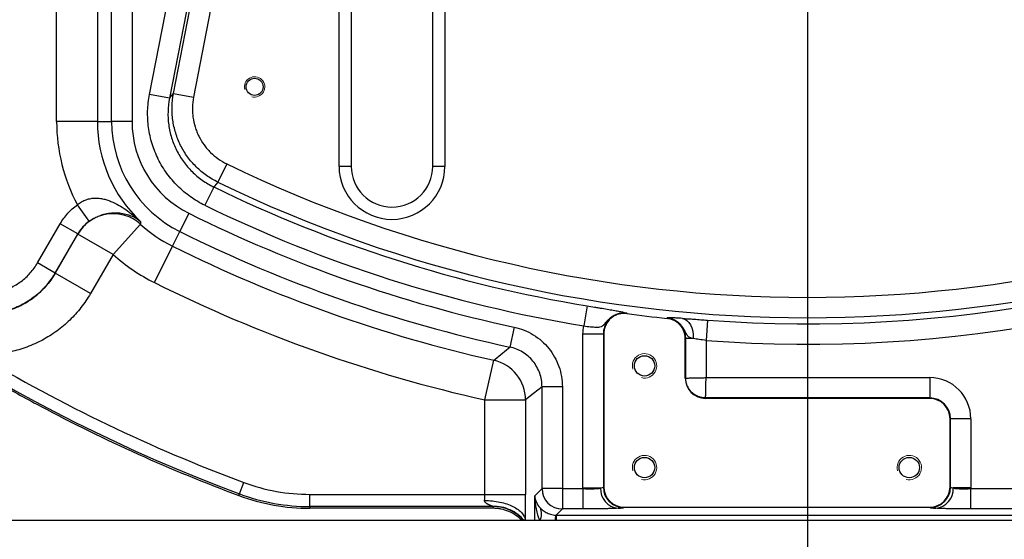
# Model space of a CAD drawing. Header units: millimetres. Extents: x -1 to 10933, y 0 to 7722.
# Tile 110 of 122: x 7496 to 8125, y 4767 to 5099. Entities that reach past the tile are written whole.
import ezdxf

# ---------------------------------------------------------------- set-up
doc = ezdxf.new("R2010")
doc.units = ezdxf.units.MM
doc.header["$LTSCALE"] = 13
doc.header["$PDSIZE"] = -1
doc.dimstyles.new('副本 efort-st-2', dxfattribs={"dimtxt": 100, "dimasz": 50, "dimexe": 1.25, "dimexo": 0.625, "dimtad": 1, "dimdec": 0, "dimlfac": 0.38492, "dimdsep": 46, "dimtxsty": 'Standard', "dimcen": 2.5, "dimclrd": 3, "dimclre": 3, "dimadec": 0, "dimazin": 0, "dimtfac": 1, "dimtmove": 0, "dimatfit": 3, "dimfxl": 1, "dimarcsym": 0})

# ---------------------------------------------------------------- blocks, each defined once
blk = doc.blocks.new('*D176')
at = {"color": 3, "lineweight": -2}
for p, q in [((7998.31, 5769.29), (6278.28, 5769.29)), ((6279.53, 5719.29), (6279.53, 4828.69)), ((7818.23, 4778.69), (6278.28, 4778.69))]:
    blk.add_line(p, q, dxfattribs=at)
at = {"color": 3}
for points in [[(6287.86, 5719.29), (6271.2, 5719.29), (6279.53, 5769.29)], [(6271.2, 4828.69), (6287.86, 4828.69), (6279.53, 4778.69)]]:
    blk.add_solid(points, dxfattribs=at)
at = {"layer": 'Defpoints', "color": 0}
for p in [(7998.94, 5769.29), (6279.53, 4778.69), (7818.86, 4778.69)]:
    blk.add_point(p, dxfattribs=at)
at = {"color": 0, "insert": (6228.91, 5283.44), "char_height": 100, "attachment_point": 5, "rotation": 90}
blk.add_mtext('381', dxfattribs=at)
blk = doc.blocks.new('*D178')
at = {"color": 3, "lineweight": -2}
for p, q in [((7998.94, 5768.67), (7998.94, 4518.44)), ((7426.94, 5105.67), (7426.94, 4518.44)), ((7476.94, 4519.69), (7948.94, 4519.69))]:
    blk.add_line(p, q, dxfattribs=at)
at = {"color": 3}
for points in [[(7476.94, 4528.02), (7476.94, 4511.36), (7426.94, 4519.69)], [(7948.94, 4511.36), (7948.94, 4528.02), (7998.94, 4519.69)]]:
    blk.add_solid(points, dxfattribs=at)
at = {"layer": 'Defpoints', "color": 0}
for p in [(7998.94, 5769.29), (7426.94, 5106.29), (7998.94, 4519.69)]:
    blk.add_point(p, dxfattribs=at)
at = {"color": 0, "insert": (7687.57, 4574.23), "char_height": 100, "attachment_point": 5}
blk.add_mtext('220±0.03', dxfattribs=at)
blk = doc.blocks.new('*D179')
at = {"color": 3, "lineweight": -2}
for p, q in [((7998.94, 5768.67), (7998.94, 4329.11)), ((7364.54, 5186.27), (7364.54, 4329.11)), ((7414.54, 4330.36), (7948.94, 4330.36))]:
    blk.add_line(p, q, dxfattribs=at)
at = {"color": 3}
for points in [[(7414.54, 4338.69), (7414.54, 4322.03), (7364.54, 4330.36)], [(7948.94, 4322.03), (7948.94, 4338.69), (7998.94, 4330.36)]]:
    blk.add_solid(points, dxfattribs=at)
at = {"layer": 'Defpoints', "color": 0}
for p in [(7998.94, 5769.29), (7364.54, 5186.89), (7998.94, 4330.36)]:
    blk.add_point(p, dxfattribs=at)
at = {"color": 0, "insert": (7657.88, 4380.98), "char_height": 100, "attachment_point": 5}
blk.add_mtext('244', dxfattribs=at)
blk = doc.blocks.new('*D180')
at = {"color": 3, "lineweight": -2}
for p, q in [((7998.94, 5768.67), (7998.94, 4332.82)), ((8633.34, 5186.27), (8633.34, 4332.82)), ((8048.94, 4334.07), (8583.34, 4334.07))]:
    blk.add_line(p, q, dxfattribs=at)
at = {"color": 3}
for points in [[(8048.94, 4342.41), (8048.94, 4325.74), (7998.94, 4334.07)], [(8583.34, 4325.74), (8583.34, 4342.41), (8633.34, 4334.07)]]:
    blk.add_solid(points, dxfattribs=at)
at = {"layer": 'Defpoints', "color": 0}
for p in [(7998.94, 5769.29), (8633.34, 5186.89), (8633.34, 4334.07)]:
    blk.add_point(p, dxfattribs=at)
at = {"color": 0, "insert": (8322.39, 4384.7), "char_height": 100, "attachment_point": 5}
blk.add_mtext('244', dxfattribs=at)

msp = doc.modelspace()

# ---------------------------------------------------------------- linework, layer by layer
at = {"color": 7, "linetype": 'Continuous', "lineweight": 25}
for p, q in [((7554.82, 5033.55), (7554.82, 5271.71)), ((7567.81, 5211.94), (7567.81, 5033.55)), ((7578.96, 5050.9), (7605.04, 5185.03)), ((7617.82, 5182.69), (7591.72, 5048.42)), ((7594.32, 5051.52), (7618.28, 5174.79)), ((7631.04, 5172.31), (7607.08, 5049.04)), ((7519.71, 5033.55), (7519.71, 5136.95)), ((7545.69, 5136.95), (7545.69, 5033.55)), ((7699.94, 5004.89), (7699.94, 5134.89)), ((7707.74, 5134.89), (7707.74, 5004.89)), ((7759.74, 5004.89), (7759.74, 5134.89)), ((7767.54, 5134.89), (7767.54, 5004.89)), ((7591.72, 5048.42), (7578.96, 5050.9)), ((7594.32, 5051.52), (7607.08, 5049.04)), ((7545.69, 5033.55), (7519.71, 5033.55)), ((7545.69, 5033.55), (7554.82, 5033.55)), ((7567.81, 5033.55), (7554.82, 5033.55)), ((7628.31, 5006.52), (7622.63, 4994.84)), ((7707.74, 5004.89), (7699.94, 5004.89)), ((7767.54, 5004.89), (7759.74, 5004.89)), ((7619.97, 4991.75), (7614.27, 4980.08)), ((7540.52, 4969.88), (7532.92, 4980.4)), ((7604.13, 4974.95), (7598.35, 4963.31)), ((7507.52, 4943.24), (7521.98, 4968.29)), ((7533.23, 4961.79), (7521.98, 4968.29)), ((7555.75, 4948.72), (7573.27, 4967.91)), ((7533.23, 4961.79), (7518.77, 4936.74)), ((7518.79, 4936.68), (7533.24, 4961.72)), ((7533.24, 4961.72), (7533.23, 4961.79)), ((7555.75, 4948.72), (7533.24, 4961.72)), ((7593.68, 4953.92), (7598.35, 4963.31)), ((7582.11, 4930.65), (7593.68, 4953.92)), ((7555.75, 4948.72), (7541.29, 4923.68)), ((7518.77, 4936.74), (7507.52, 4943.24)), ((7518.77, 4936.74), (7518.79, 4936.68)), ((7541.29, 4923.68), (7518.79, 4936.68)), ((7858.26, 4915.83), (7856.15, 4903.01)), ((7883.7, 4911.14), (7883.67, 4910.86)), ((7811.74, 4902.22), (7809, 4889.52)), ((7909.28, 4907.8), (7909.31, 4908.09)), ((7935.17, 4906.67), (7934.22, 4893.71)), ((7855.66, 4897.96), (7868.65, 4897.96)), ((7855.66, 4799.49), (7855.66, 4897.96)), ((7868.94, 4897.96), (7868.65, 4897.96)), ((7868.65, 4897.96), (7868.65, 4799.92)), ((7868.94, 4897.96), (7868.94, 4800.21)), ((7920.94, 4869.69), (7920.94, 4894.87)), ((7921.22, 4894.87), (7920.94, 4894.87)), ((7921.22, 4869.69), (7921.22, 4894.87)), ((7926.09, 4894.87), (7921.22, 4894.87)), ((7934.22, 4893.71), (7934.22, 4869.97)), ((7793.03, 4855.7), (7798.74, 4881.04)), ((7920.94, 4869.69), (7921.22, 4869.69)), ((7934.22, 4869.97), (8076.94, 4869.97)), ((8076.94, 4869.97), (8076.94, 4856.98)), ((7829.5, 4799.04), (7829.5, 4864.12)), ((7842.49, 4864.12), (7829.5, 4864.12)), ((7842.49, 4864.12), (7842.49, 4799.04)), ((7793.03, 4855.7), (7819.01, 4855.7)), ((7793.03, 4795.38), (7793.03, 4855.7)), ((7819.01, 4855.7), (7819.01, 4795.38)), ((7933.94, 4856.69), (7933.94, 4856.98)), ((8076.94, 4856.98), (7933.94, 4856.98)), ((8076.94, 4856.69), (7933.94, 4856.69)), ((8076.94, 4856.69), (8076.94, 4856.98)), ((8089.94, 4843.69), (8090.22, 4843.69)), ((8089.94, 4800.21), (8089.94, 4843.69)), ((8090.22, 4799.92), (8090.22, 4843.69)), ((8103.22, 4843.69), (8090.22, 4843.69)), ((8103.22, 4843.69), (8103.22, 4799.49)), ((7636.42, 4795.69), (7639.14, 4803)), ((7636.03, 4794.66), (7636.42, 4795.69)), ((7681.4, 4787.59), (7681.4, 4795.38)), ((7681.4, 4795.38), (7793.03, 4795.38)), ((7793.03, 4795.38), (7819.01, 4795.38)), ((7824.87, 4794.41), (7829.5, 4799.04)), ((7842.49, 4799.04), (7829.5, 4799.04)), ((7842.49, 4799.04), (7855.66, 4799.04)), ((7842.49, 4799.04), (7842.49, 4786.05)), ((7855.66, 4799.49), (7866.85, 4799.49)), ((7855.66, 4799.04), (7855.66, 4786.05)), ((7868.65, 4799.92), (7868.94, 4800.21)), ((8089.94, 4800.21), (8090.22, 4799.92)), ((8103.22, 4799.49), (8092.02, 4799.49)), ((8103.21, 4786.05), (8103.21, 4799.04)), ((8103.21, 4799.04), (8155.38, 4799.04)), ((7824.87, 4778.69), (7824.87, 4794.41)), ((7798.29, 4787.59), (7681.4, 4787.59)), ((7681.4, 4787.59), (7681.4, 4786.49)), ((7798.21, 4786.49), (7681.4, 4786.49)), ((7842.49, 4786.05), (7838.59, 4782.15)), ((7855.66, 4786.05), (7842.49, 4786.05)), ((7881.93, 4787.22), (7881.64, 4786.93)), ((7881.93, 4787.22), (8076.94, 4787.22)), ((8077.23, 4786.93), (8076.94, 4787.22)), ((8155.38, 4786.05), (8103.21, 4786.05)), ((7817.88, 4778.69), (7816.77, 4778.69)), ((7818.86, 4778.69), (7818.06, 4778.69)), ((7824.87, 4778.69), (7818.86, 4778.69)), ((7828.01, 4778.69), (7824.87, 4778.69)), ((7837.86, 4778.69), (7828.01, 4778.69)), ((7838.59, 4778.69), (7837.86, 4778.69)), ((7838.59, 4782.15), (8159.28, 4782.15)), ((7838.59, 4782.15), (7838.59, 4778.69)), ((8159.28, 4778.69), (7838.59, 4778.69))]:
    msp.add_line(p, q, dxfattribs=at)
at = {"color": 7, "linetype": 'Continuous', "lineweight": 25, "flags": 128}
for points in [[(7591.72, 5048.42), (7592.99, 5049.94), (7594.32, 5051.52)], [(7622.63, 4994.84), (7620.47, 4992.34), (7619.97, 4991.75)], [(7919.16, 4907.8), (7920.63, 4907.38), (7922, 4906.52), (7923.24, 4905.26), (7924.29, 4903.65), (7925.13, 4901.73), (7925.72, 4899.58), (7926.04, 4897.26), (7926.09, 4894.87)], [(7798.74, 4881.04), (7799.66, 4881.8), (7806.75, 4887.66), (7809, 4889.52)], [(7829.5, 4864.12), (7824.06, 4859.74), (7819.01, 4855.7)]]:
    msp.add_lwpolyline(points, dxfattribs=at)
at = {"color": 7, "linetype": 'Continuous', "lineweight": 25}
for centre, radius in [((7646.06, 5055.72), 5.46), ((7894.94, 4877.49), 6.5), ((7894.94, 4812.49), 6.5), ((8063.94, 4812.49), 6.5)]:
    msp.add_circle(centre, radius, dxfattribs=at)
for centre, radius, start, end in [((7998.94, 5769.29), 1038.9, 199.47122, 249.57714), ((7633.26, 5033.55), 113.55, 180, 207.91045), ((7633.26, 5033.55), 87.57, 180, 226.7247), ((7633.26, 5033.55), 78.44, 180, 243.5716), ((7633.26, 5033.55), 65.45, 180, 243.5716), ((7998.94, 5769.29), 848.05, 244.08502, 295.91498), ((7733.74, 5004.89), 33.8, 180, 0), ((7733.74, 5004.89), 26, 180, 0), ((7998.94, 5769.29), 864.97, 244.01541, 260.63993), ((7998.94, 5769.29), 861.04, 244.08502, 295.91498), ((7998.94, 5769.29), 864.97, 265.77258, 295.98459), ((7998.94, 5769.29), 877.97, 244.01541, 260.63993), ((7998.94, 5769.29), 877.97, 265.77258, 295.98459), ((7555.76, 4948.66), 26.02, 47.68808, 149.89307), ((7998.94, 5769.29), 887.05, 243.5716, 257.81704), ((7633.26, 5033.55), 88.93, 227.58114, 243.5716), ((7998.94, 5769.29), 900.04, 243.5716, 257.81704), ((7998.94, 5769.29), 910.53, 243.5716, 257.29858), ((7633.26, 5033.55), 114.91, 227.58114, 243.5716), ((7998.94, 5769.29), 936.51, 243.5716, 257.29858), ((7998.94, 5769.29), 866.14, 262.35204, 264.05859), ((7998.94, 5769.29), 1031.11, 239.06541, 249.57714), ((7792.99, 4855.67), 26.02, 0.06227, 77.23631), ((7933.94, 4869.69), 13, 180, 270), ((8076.94, 4843.69), 26.28, 0, 90), ((7998.94, 5769.29), 1040, 240.66789, 241.57069), ((7998.94, 5769.29), 1040, 241.57069, 241.91409), ((7998.94, 5769.29), 1040, 241.91409, 249.57714), ((8076.94, 4843.69), 13.29, 0, 90), ((8076.94, 4843.69), 13, 0, 90), ((7681.4, 4916.49), 121.11, 249.57714, 270), ((7681.4, 4916.49), 128.9, 249.57714, 270), ((7842.51, 4799.06), 13.01, 180.08169, 269.91831), ((7881.94, 4799.49), 26.28, 180, 180.97251), ((7879.29, 4798.89), 12.46, 177.24298, 264.24368), ((7881.66, 4799.94), 13.01, 180.08169, 269.91831), ((8077.21, 4799.94), 13.01, 270.08169, 359.91831), ((8079.58, 4798.89), 12.46, 275.75632, 2.75702), ((8076.94, 4799.49), 26.28, 359.02749, 0), ((7681.4, 4916.49), 130, 249.57714, 270), ((7798.29, 4761.58), 26.01, 41.13747, 89.99361), ((7821.15, 4782.99), 8.1, 327.90203, 28.23738), ((7856.92, 4778.44), 19.06, 168.7389, 179.23365)]:
    msp.add_arc(centre, radius, start, end, dxfattribs=at)
at = {"color": 7, "linetype": 'Continuous', "lineweight": 18}
for centre, radius in [((7646.06, 5055.72), 6.5), ((7894.94, 4877.49), 7.8), ((7894.94, 4812.49), 7.8), ((8063.94, 4812.49), 7.8)]:
    msp.add_arc(centre, radius, 255, 195, dxfattribs=at)
at = {"color": 7, "linetype": 'Continuous', "lineweight": 25}
for centre, major_axis, ratio, start_param, end_param in [((7791.84, 4795.38), (0, 7.8), 0.151323, 4.195804, 4.712389), ((7817.83, 4795.38), (0, 33.8), 0.034921, 4.195804, 4.712389), ((7855.66, 4799.95), (13, 0), 0.069842, 5.749479, 6.248279), ((7881.94, 4800.22), (-9.2, -9.2), 0.998783, 5.498396, 7.067974), ((8076.93, 4800.22), (9.2, -9.2), 0.998783, 5.498396, 7.067974), ((8103.22, 4799.95), (13, 0), 0.069842, 3.176499, 3.675299), ((7837.86, 4794.41), (12.25, -4.88), 0.905231, 3.556518, 4.233216), ((7837.86, 4794.41), (-0.62, 25.11), 0.517208, 1.558036, 2.234734), ((7855.66, 4786.96), (26, 0), 0.034921, 5.749479, 6.248279), ((8103.22, 4786.96), (26, 0), 0.034921, 3.176499, 3.675299)]:
    msp.add_ellipse(centre, major_axis=major_axis, ratio=ratio, start_param=start_param, end_param=end_param, dxfattribs=at)
for points, knots in [([(7614.27, 4980.08), (7611.06, 4981.64), (7608.01, 4983.46), (7603.68, 4986.53), (7602.28, 4987.61), (7599.56, 4989.9), (7598.24, 4991.11), (7594.44, 4994.87), (7592.15, 4997.56), (7589.05, 5001.85), (7588.08, 5003.32), (7586.24, 5006.36), (7585.38, 5007.93), (7582.99, 5012.71), (7581.68, 5016), (7580.13, 5021.05), (7579.68, 5022.76), (7578.91, 5026.22), (7578.6, 5027.98), (7577.88, 5033.29), (7577.7, 5036.82), (7577.9, 5043.87), (7578.28, 5047.39), (7578.96, 5050.9)], [0, 0, 0, 0, 0.125, 0.125, 0.1875, 0.1875, 0.25, 0.25, 0.375, 0.375, 0.4375, 0.4375, 0.5, 0.5, 0.625, 0.625, 0.6875, 0.6875, 0.75, 0.75, 0.875, 0.875, 1, 1, 1, 1]), ([(7591.72, 5048.42), (7591.18, 5045.61), (7590.87, 5042.8), (7590.71, 5037.16), (7590.85, 5034.33), (7591.43, 5030.08), (7591.68, 5028.68), (7592.29, 5025.91), (7592.65, 5024.54), (7593.89, 5020.5), (7594.94, 5017.87), (7596.85, 5014.04), (7597.54, 5012.78), (7599.01, 5010.35), (7599.79, 5009.18), (7602.27, 5005.74), (7604.1, 5003.59), (7607.13, 5000.58), (7608.19, 4999.62), (7610.37, 4997.78), (7611.49, 4996.92), (7614.95, 4994.46), (7617.39, 4993.01), (7619.97, 4991.75)], [0, 0, 0, 0, 0.125, 0.125, 0.25, 0.25, 0.3125, 0.3125, 0.375, 0.375, 0.5, 0.5, 0.5625, 0.5625, 0.625, 0.625, 0.75, 0.75, 0.8125, 0.8125, 0.875, 0.875, 1, 1, 1, 1]), ([(7622.63, 4994.84), (7620.05, 4996.09), (7617.62, 4997.53), (7613.01, 5000.8), (7610.84, 5002.62), (7607.79, 5005.63), (7606.81, 5006.68), (7604.96, 5008.83), (7604.09, 5009.94), (7601.6, 5013.37), (7600.13, 5015.79), (7598.22, 5019.62), (7597.63, 5020.93), (7596.57, 5023.57), (7596.1, 5024.9), (7594.85, 5028.95), (7594.24, 5031.71), (7593.66, 5035.95), (7593.52, 5037.38), (7593.37, 5040.22), (7593.35, 5041.64), (7593.47, 5045.88), (7593.78, 5048.71), (7594.32, 5051.52)], [0, 0, 0, 0, 0.125, 0.125, 0.25, 0.25, 0.3125, 0.3125, 0.375, 0.375, 0.5, 0.5, 0.5625, 0.5625, 0.625, 0.625, 0.75, 0.75, 0.8125, 0.8125, 0.875, 0.875, 1, 1, 1, 1]), ([(7607.08, 5049.04), (7606.67, 5046.93), (7606.44, 5044.81), (7606.35, 5041.63), (7606.36, 5040.56), (7606.48, 5038.43), (7606.58, 5037.36), (7607.01, 5034.18), (7607.47, 5032.11), (7608.41, 5029.07), (7608.77, 5028.07), (7609.56, 5026.09), (7610, 5025.11), (7611.44, 5022.24), (7612.54, 5020.42), (7614.4, 5017.85), (7615.06, 5017.02), (7616.44, 5015.4), (7617.17, 5014.62), (7619.46, 5012.36), (7621.09, 5010.99), (7624.55, 5008.54), (7626.38, 5007.46), (7628.31, 5006.52)], [0, 0, 0, 0, 0.125, 0.125, 0.1875, 0.1875, 0.25, 0.25, 0.375, 0.375, 0.4375, 0.4375, 0.5, 0.5, 0.625, 0.625, 0.6875, 0.6875, 0.75, 0.75, 0.875, 0.875, 1, 1, 1, 1]), ([(7532.92, 4980.4), (7533.78, 4981.12), (7534.68, 4981.75), (7536.58, 4982.83), (7537.59, 4983.28), (7539.63, 4983.99), (7540.66, 4984.25), (7542.68, 4984.57), (7543.69, 4984.65), (7545.19, 4984.65), (7545.68, 4984.63), (7546.67, 4984.56), (7547.15, 4984.51), (7548.58, 4984.31), (7549.51, 4984.12), (7551.32, 4983.66), (7552.2, 4983.38), (7553.94, 4982.75), (7554.8, 4982.4), (7557.3, 4981.27), (7558.89, 4980.41), (7561.97, 4978.56), (7563.45, 4977.56), (7566.36, 4975.48), (7567.78, 4974.39), (7570.55, 4972.15), (7571.9, 4970.99), (7573.23, 4969.8)], [0, 0, 0, 0, 0.0625, 0.0625, 0.125, 0.125, 0.1875, 0.1875, 0.25, 0.25, 0.28125, 0.28125, 0.3125, 0.3125, 0.375, 0.375, 0.4375, 0.4375, 0.5, 0.5, 0.625, 0.625, 0.75, 0.75, 0.875, 0.875, 1, 1, 1, 1]), ([(7521.98, 4968.29), (7522.67, 4969.48), (7523.43, 4970.64), (7525.05, 4972.87), (7525.91, 4973.93), (7528.65, 4976.96), (7530.68, 4978.79), (7532.92, 4980.4)], [0, 0, 0, 0, 0.25, 0.25, 0.5, 0.5, 1, 1, 1, 1]), ([(7540.52, 4969.88), (7541.44, 4970.54), (7542.38, 4971.14), (7544.3, 4972.21), (7545.28, 4972.68), (7547.22, 4973.49), (7548.17, 4973.82), (7550.02, 4974.37), (7550.92, 4974.59), (7552.68, 4974.93), (7553.54, 4975.06), (7555.17, 4975.22), (7555.95, 4975.27), (7557.47, 4975.3), (7558.2, 4975.28), (7559.61, 4975.19), (7560.3, 4975.13), (7562.28, 4974.85), (7563.49, 4974.59), (7565.78, 4973.93), (7566.85, 4973.54), (7569.87, 4972.21), (7571.65, 4971.1), (7573.23, 4969.8)], [0, 0, 0, 0, 0.0625, 0.0625, 0.125, 0.125, 0.1875, 0.1875, 0.25, 0.25, 0.3125, 0.3125, 0.375, 0.375, 0.4375, 0.4375, 0.5, 0.5, 0.625, 0.625, 0.75, 0.75, 1, 1, 1, 1]), ([(7540.52, 4969.88), (7539.03, 4968.8), (7537.68, 4967.58), (7535.85, 4965.56), (7535.27, 4964.85), (7534.19, 4963.36), (7533.69, 4962.59), (7533.23, 4961.79)], [0, 0, 0, 0, 0.5, 0.5, 0.75, 0.75, 1, 1, 1, 1]), ([(7573.23, 4969.8), (7573.24, 4969.39), (7573.25, 4968.99), (7573.26, 4968.58), (7573.26, 4968.36), (7573.27, 4968.13), (7573.27, 4967.91)], [-0.00966243, -0.00966243, -0.00966243, -0.00966243, 0, 0, 0, 0.00535529, 0.00535529, 0.00535529, 0.00535529]), ([(7452.5, 4930.07), (7454.73, 4928.61), (7457.07, 4927.41), (7460.73, 4925.97), (7461.98, 4925.55), (7464.53, 4924.84), (7465.83, 4924.54), (7469.73, 4923.87), (7472.35, 4923.68), (7476.3, 4923.81), (7477.64, 4923.92), (7480.26, 4924.27), (7481.55, 4924.51), (7485.38, 4925.43), (7487.87, 4926.29), (7492.69, 4928.55), (7494.95, 4929.9), (7498.1, 4932.25), (7499.12, 4933.09), (7501.07, 4934.88), (7502.01, 4935.83), (7504.64, 4938.8), (7506.19, 4940.93), (7507.52, 4943.24)], [0, 0, 0, 0, 0.125, 0.125, 0.1875, 0.1875, 0.25, 0.25, 0.375, 0.375, 0.4375, 0.4375, 0.5, 0.5, 0.625, 0.625, 0.75, 0.75, 0.8125, 0.8125, 0.875, 0.875, 1, 1, 1, 1]), ([(7518.77, 4936.74), (7517, 4933.67), (7514.93, 4930.82), (7511.42, 4926.87), (7510.17, 4925.61), (7507.57, 4923.22), (7506.21, 4922.1), (7502, 4918.96), (7499, 4917.16), (7492.57, 4914.16), (7489.25, 4913), (7484.15, 4911.78), (7482.42, 4911.46), (7478.92, 4910.99), (7477.15, 4910.84), (7471.88, 4910.68), (7468.39, 4910.92), (7464.06, 4911.67), (7463.19, 4911.84), (7461.47, 4912.23), (7460.6, 4912.45), (7458.05, 4913.16), (7456.39, 4913.72), (7451.5, 4915.64), (7448.38, 4917.24), (7445.41, 4919.18)], [0, 0, 0, 0, 0.125, 0.125, 0.1875, 0.1875, 0.25, 0.25, 0.375, 0.375, 0.5, 0.5, 0.5625, 0.5625, 0.625, 0.625, 0.75, 0.75, 0.78125, 0.78125, 0.8125, 0.8125, 0.875, 0.875, 1, 1, 1, 1]), ([(7470.52, 4910.77), (7471.72, 4910.7), (7472.92, 4910.66), (7475.34, 4910.68), (7476.55, 4910.73), (7480.16, 4911), (7482.53, 4911.35), (7487.21, 4912.37), (7489.51, 4913.04), (7492.92, 4914.3), (7494.04, 4914.76), (7496.24, 4915.75), (7497.31, 4916.28), (7500.48, 4917.98), (7502.5, 4919.26), (7505.41, 4921.39), (7506.36, 4922.13), (7508.21, 4923.69), (7509.11, 4924.51), (7513.42, 4928.7), (7516.36, 4932.47), (7518.79, 4936.68)], [0, 0, 0, 0, 0.0625, 0.0625, 0.125, 0.125, 0.25, 0.25, 0.375, 0.375, 0.4375, 0.4375, 0.5, 0.5, 0.625, 0.625, 0.6875, 0.6875, 0.75, 0.75, 1, 1, 1, 1]), ([(7541.29, 4923.68), (7539.47, 4920.53), (7537.45, 4917.54), (7533.04, 4911.88), (7530.64, 4909.21), (7526.76, 4905.44), (7525.41, 4904.22), (7522.63, 4901.88), (7521.21, 4900.76), (7516.85, 4897.58), (7513.81, 4895.67), (7509.06, 4893.12), (7507.45, 4892.32), (7504.15, 4890.84), (7502.47, 4890.15), (7497.36, 4888.26), (7493.91, 4887.26), (7486.9, 4885.73), (7483.34, 4885.2), (7477.93, 4884.79), (7476.11, 4884.71), (7472.48, 4884.69), (7470.68, 4884.74), (7468.89, 4884.85)], [0, 0, 0, 0, 0.125, 0.125, 0.25, 0.25, 0.3125, 0.3125, 0.375, 0.375, 0.5, 0.5, 0.5625, 0.5625, 0.625, 0.625, 0.75, 0.75, 0.875, 0.875, 0.9375, 0.9375, 1, 1, 1, 1]), ([(7858.26, 4915.83), (7859.91, 4915.56), (7861.52, 4915.29), (7863.91, 4914.9), (7864.7, 4914.77), (7866.27, 4914.5), (7867.04, 4914.37), (7869.31, 4913.99), (7870.74, 4913.75), (7873.45, 4913.28), (7874.74, 4913.06), (7877.05, 4912.65), (7878.09, 4912.45), (7879.48, 4912.19), (7879.91, 4912.1), (7880.7, 4911.94), (7881.06, 4911.87), (7882.04, 4911.65), (7882.55, 4911.53), (7883.12, 4911.37), (7883.28, 4911.32), (7883.46, 4911.25), (7883.52, 4911.23), (7883.59, 4911.19), (7883.62, 4911.18), (7883.66, 4911.16), (7883.68, 4911.15), (7883.7, 4911.14)], [0, 0, 0, 0, 0.125, 0.125, 0.1875, 0.1875, 0.25, 0.25, 0.375, 0.375, 0.5, 0.5, 0.625, 0.625, 0.6875, 0.6875, 0.75, 0.75, 0.875, 0.875, 0.9375, 0.9375, 0.96875, 0.96875, 0.984375, 0.984375, 1, 1, 1, 1]), ([(7856.15, 4903.01), (7857.59, 4902.82), (7858.99, 4902.64), (7861.72, 4902.35), (7862.98, 4902.25), (7864.71, 4902.22), (7865.25, 4902.23), (7866.25, 4902.33), (7866.72, 4902.42), (7867.38, 4902.65), (7867.59, 4902.74), (7868, 4902.97), (7868.19, 4903.1), (7868.58, 4903.39), (7868.76, 4903.56), (7869.05, 4903.86), (7869.15, 4903.96), (7869.34, 4904.16), (7869.44, 4904.27), (7869.92, 4904.83), (7870.32, 4905.34), (7870.8, 4905.89), (7870.86, 4905.95), (7870.94, 4906.04), (7870.97, 4906.07), (7871.02, 4906.13), (7871.05, 4906.16), (7871.19, 4906.32), (7871.31, 4906.44), (7871.54, 4906.68), (7871.66, 4906.8), (7871.84, 4906.98), (7871.9, 4907.04), (7872.02, 4907.16), (7872.09, 4907.22), (7872.39, 4907.51), (7872.65, 4907.74), (7873.18, 4908.18), (7873.45, 4908.39), (7873.87, 4908.69), (7874.01, 4908.79), (7874.3, 4908.99), (7874.45, 4909.08), (7874.74, 4909.26), (7874.89, 4909.35), (7875.12, 4909.48), (7875.2, 4909.52), (7875.35, 4909.61), (7875.43, 4909.65), (7876.13, 4910.01), (7876.78, 4910.3), (7877.61, 4910.59), (7877.78, 4910.64), (7878.11, 4910.74), (7878.28, 4910.79), (7878.63, 4910.88), (7878.8, 4910.92), (7879.06, 4910.97), (7879.14, 4910.99), (7879.32, 4911.03), (7879.41, 4911.04), (7879.84, 4911.12), (7880.19, 4911.17), (7880.89, 4911.24), (7881.24, 4911.26), (7881.94, 4911.27), (7882.29, 4911.27), (7883, 4911.23), (7883.35, 4911.19), (7883.7, 4911.14)], [0, 0, 0, 0, 0.125, 0.125, 0.25, 0.25, 0.3125, 0.3125, 0.375, 0.375, 0.40625, 0.40625, 0.4375, 0.4375, 0.46875, 0.46875, 0.484375, 0.484375, 0.5, 0.5, 0.5625, 0.5625, 0.570313, 0.570313, 0.574219, 0.574219, 0.578125, 0.578125, 0.59375, 0.59375, 0.609375, 0.609375, 0.617188, 0.617188, 0.625, 0.625, 0.65625, 0.65625, 0.6875, 0.6875, 0.703125, 0.703125, 0.71875, 0.71875, 0.734375, 0.734375, 0.742188, 0.742188, 0.75, 0.75, 0.8125, 0.8125, 0.828125, 0.828125, 0.84375, 0.84375, 0.859375, 0.859375, 0.867187, 0.867187, 0.875, 0.875, 0.90625, 0.90625, 0.9375, 0.9375, 0.96875, 0.96875, 1, 1, 1, 1]), ([(7883.7, 4911.14), (7882.76, 4911.27), (7881.81, 4911.29), (7880.41, 4911.18), (7879.94, 4911.12), (7879.01, 4910.94), (7878.55, 4910.83), (7877.19, 4910.42), (7876.33, 4910.05), (7875.09, 4909.37), (7874.68, 4909.11), (7873.91, 4908.57), (7873.17, 4907.99), (7872.49, 4907.33), (7871.85, 4906.64), (7871.55, 4906.27), (7870.7, 4905.13), (7870.23, 4904.32), (7869.45, 4902.6), (7869.15, 4901.69), (7868.75, 4899.85), (7868.65, 4898.92), (7868.65, 4897.96)], [0, 0, 0, 0, 0.125, 0.125, 0.1875, 0.1875, 0.25, 0.25, 0.375, 0.375, 0.4375, 0.4375, 0.5, 0.5625, 0.5625, 0.625, 0.625, 0.75, 0.75, 0.875, 0.875, 1, 1, 1, 1]), ([(7883.67, 4910.86), (7882.74, 4910.98), (7881.82, 4911), (7880.44, 4910.89), (7879.99, 4910.83), (7879.07, 4910.66), (7878.62, 4910.55), (7877.3, 4910.15), (7876.45, 4909.79), (7875.23, 4909.12), (7874.84, 4908.87), (7874.08, 4908.34), (7873.72, 4908.06), (7873.03, 4907.45), (7872.7, 4907.13), (7872.07, 4906.45), (7871.77, 4906.09), (7870.95, 4904.97), (7870.48, 4904.18), (7869.91, 4902.92), (7869.74, 4902.48), (7869.45, 4901.6), (7869.33, 4901.16), (7869.04, 4899.81), (7868.94, 4898.9), (7868.94, 4897.96)], [0, 0, 0, 0, 0.001060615, 0.001060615, 0.001590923, 0.001590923, 0.002121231, 0.002121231, 0.003181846, 0.003181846, 0.003712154, 0.003712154, 0.004242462, 0.004242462, 0.004772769, 0.004772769, 0.005303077, 0.005303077, 0.006363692, 0.006363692, 0.006894, 0.006894, 0.007424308, 0.007424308, 0.008484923, 0.008484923, 0.008484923, 0.008484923]), ([(7811.74, 4902.22), (7813.92, 4901.75), (7816.02, 4901.1), (7820.09, 4899.47), (7822.06, 4898.48), (7825.85, 4896.15), (7827.62, 4894.83), (7830.92, 4891.93), (7832.44, 4890.34), (7835.24, 4886.88), (7836.47, 4885.05), (7838.61, 4881.21), (7839.52, 4879.21), (7841.01, 4875.01), (7841.56, 4872.87), (7842.3, 4868.55), (7842.49, 4866.35), (7842.49, 4864.12)], [0, 0, 0, 0, 0.125, 0.125, 0.25, 0.25, 0.375, 0.375, 0.5, 0.5, 0.625, 0.625, 0.75, 0.75, 0.875, 0.875, 1, 1, 1, 1]), ([(7920.94, 4894.87), (7920.94, 4895.67), (7920.86, 4896.46), (7920.65, 4897.62), (7920.56, 4898.01), (7920.34, 4898.78), (7920.22, 4899.16), (7919.79, 4900.28), (7919.44, 4900.98), (7918.82, 4902), (7918.59, 4902.33), (7918.12, 4902.97), (7917.86, 4903.28), (7917.06, 4904.16), (7916.48, 4904.7), (7915.23, 4905.67), (7914.54, 4906.1), (7913.13, 4906.82), (7912.39, 4907.11), (7910.87, 4907.56), (7910.08, 4907.72), (7909.28, 4907.8)], [0, 0, 0, 0, 0.000912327, 0.000912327, 0.00136849, 0.00136849, 0.001824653, 0.001824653, 0.00273698, 0.00273698, 0.003193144, 0.003193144, 0.003649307, 0.003649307, 0.004561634, 0.004561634, 0.00547396, 0.00547396, 0.006386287, 0.006386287, 0.007298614, 0.007298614, 0.007298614, 0.007298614]), ([(7919.16, 4907.8), (7917.71, 4907.9), (7916.39, 4907.98), (7914.08, 4908.1), (7913.08, 4908.14), (7911.41, 4908.19), (7910.76, 4908.2), (7910.04, 4908.18), (7909.84, 4908.17), (7909.61, 4908.14), (7909.54, 4908.13), (7909.44, 4908.12), (7909.42, 4908.11), (7909.36, 4908.1), (7909.33, 4908.1), (7909.31, 4908.09)], [0, 0, 0, 0, 0.25, 0.25, 0.5, 0.5, 0.75, 0.75, 0.875, 0.875, 0.9375, 0.9375, 0.96875, 0.96875, 1, 1, 1, 1]), ([(7921.22, 4894.87), (7921.22, 4895.27), (7921.21, 4895.68), (7921.13, 4896.49), (7921.08, 4896.89), (7920.86, 4898.08), (7920.63, 4898.87), (7920.05, 4900.4), (7919.69, 4901.12), (7918.85, 4902.5), (7918.35, 4903.16), (7917.27, 4904.37), (7916.67, 4904.92), (7915.39, 4905.91), (7914.69, 4906.35), (7913.24, 4907.08), (7912.49, 4907.38), (7910.94, 4907.85), (7910.13, 4908.01), (7909.31, 4908.09)], [0, 0, 0, 0, 0.0625, 0.0625, 0.125, 0.125, 0.25, 0.25, 0.375, 0.375, 0.5, 0.5, 0.625, 0.625, 0.75, 0.75, 0.875, 0.875, 1, 1, 1, 1]), ([(7926.09, 4894.87), (7925.27, 4895.06), (7924.54, 4895.28), (7923.6, 4895.73), (7923.32, 4895.91), (7922.78, 4896.33), (7922.54, 4896.59), (7922.1, 4897.17), (7921.89, 4897.49), (7921.59, 4898.03), (7921.49, 4898.22), (7921.34, 4898.52), (7921.29, 4898.62), (7921.19, 4898.83), (7921.14, 4898.93), (7920.98, 4899.25), (7920.87, 4899.45), (7920.65, 4899.89), (7920.54, 4900.1), (7920.18, 4900.76), (7919.92, 4901.2), (7919.57, 4901.73), (7919.5, 4901.83), (7919.36, 4902.04), (7919.28, 4902.15), (7919.06, 4902.46), (7918.91, 4902.66), (7918.67, 4902.96), (7918.58, 4903.06), (7918.42, 4903.26), (7918.33, 4903.36), (7918.16, 4903.55), (7918.08, 4903.64), (7917.94, 4903.79), (7917.9, 4903.84), (7917.81, 4903.93), (7917.76, 4903.97), (7917.35, 4904.39), (7916.96, 4904.75), (7916.45, 4905.17), (7916.35, 4905.25), (7916.19, 4905.37), (7916.14, 4905.41), (7916.03, 4905.49), (7915.98, 4905.53), (7915.71, 4905.73), (7915.49, 4905.87), (7915.05, 4906.15), (7914.82, 4906.29), (7914.48, 4906.48), (7914.36, 4906.55), (7914.12, 4906.67), (7914, 4906.73), (7913.41, 4907.02), (7912.92, 4907.23), (7912.29, 4907.45), (7912.16, 4907.49), (7911.91, 4907.57), (7911.79, 4907.61), (7911.4, 4907.72), (7911.14, 4907.78), (7910.62, 4907.9), (7910.36, 4907.95), (7909.84, 4908.03), (7909.57, 4908.06), (7909.31, 4908.09)], [0, 0, 0, 0, 0.125, 0.125, 0.1875, 0.1875, 0.25, 0.25, 0.3125, 0.3125, 0.34375, 0.34375, 0.359375, 0.359375, 0.375, 0.375, 0.40625, 0.40625, 0.4375, 0.4375, 0.5, 0.5, 0.515625, 0.515625, 0.53125, 0.53125, 0.5625, 0.5625, 0.578125, 0.578125, 0.59375, 0.59375, 0.609375, 0.609375, 0.617188, 0.617188, 0.625, 0.625, 0.6875, 0.6875, 0.703125, 0.703125, 0.710938, 0.710938, 0.71875, 0.71875, 0.75, 0.75, 0.78125, 0.78125, 0.796875, 0.796875, 0.8125, 0.8125, 0.875, 0.875, 0.890625, 0.890625, 0.90625, 0.90625, 0.9375, 0.9375, 0.96875, 0.96875, 1, 1, 1, 1]), ([(7919.16, 4907.8), (7920.29, 4907.73), (7921.49, 4907.65), (7923.99, 4907.48), (7925.3, 4907.39), (7928.05, 4907.19), (7929.45, 4907.09), (7932.28, 4906.88), (7933.72, 4906.78), (7935.17, 4906.67)], [0, 0, 0, 0, 0.25, 0.25, 0.5, 0.5, 0.75, 0.75, 1, 1, 1, 1]), ([(7829.5, 4864.12), (7829.5, 4865.61), (7829.37, 4867.07), (7828.88, 4869.96), (7828.51, 4871.38), (7827.52, 4874.18), (7826.92, 4875.52), (7825.49, 4878.08), (7824.67, 4879.3), (7822.8, 4881.61), (7821.79, 4882.66), (7819.59, 4884.6), (7818.41, 4885.48), (7815.88, 4887.03), (7814.57, 4887.69), (7811.85, 4888.78), (7810.45, 4889.21), (7809, 4889.52)], [0, 0, 0, 0, 0.125, 0.125, 0.25, 0.25, 0.375, 0.375, 0.5, 0.5, 0.625, 0.625, 0.75, 0.75, 0.875, 0.875, 1, 1, 1, 1]), ([(7934.22, 4893.71), (7932.74, 4893.93), (7931.31, 4894.14), (7928.52, 4894.54), (7927.25, 4894.72), (7926.09, 4894.87)], [0, 0, 0, 0, 0.5, 0.5, 1, 1, 1, 1]), ([(7921.22, 4869.69), (7921.23, 4869.69), (7921.24, 4869.69), (7921.28, 4869.69), (7921.3, 4869.69), (7921.38, 4869.69), (7921.46, 4869.7), (7921.74, 4869.7), (7922, 4869.71), (7922.68, 4869.72), (7923.09, 4869.73), (7924.04, 4869.75), (7924.59, 4869.76), (7925.78, 4869.79), (7926.44, 4869.8), (7927.83, 4869.83), (7928.58, 4869.85), (7930.12, 4869.88), (7930.92, 4869.9), (7932.55, 4869.93), (7933.38, 4869.95), (7934.22, 4869.97)], [0, 0, 0, 0, 0.03125, 0.03125, 0.0625, 0.0625, 0.125, 0.125, 0.25, 0.25, 0.375, 0.375, 0.5, 0.5, 0.625, 0.625, 0.75, 0.75, 0.875, 0.875, 1, 1, 1, 1]), ([(7933.94, 4856.98), (7933.74, 4856.98), (7933.35, 4856.99), (7932.78, 4857.03), (7932.2, 4857.09), (7931.64, 4857.19), (7931.08, 4857.3), (7930.53, 4857.44), (7929.99, 4857.61), (7929.46, 4857.79), (7928.95, 4858), (7928.44, 4858.23), (7927.95, 4858.48), (7927.48, 4858.74), (7927.02, 4859.03), (7926.57, 4859.33), (7926.14, 4859.65), (7925.73, 4859.99), (7925.33, 4860.34), (7924.82, 4860.83), (7924.22, 4861.48), (7923.57, 4862.32), (7922.98, 4863.23), (7922.46, 4864.2), (7922.02, 4865.22), (7921.68, 4866.29), (7921.42, 4867.39), (7921.26, 4868.53), (7921.24, 4869.3), (7921.22, 4869.69)], [0, 0, 0, 0, 0.0292234, 0.058276, 0.0871581, 0.1158699, 0.1444115, 0.1727831, 0.200985, 0.2290174, 0.2568804, 0.2845743, 0.3120992, 0.3394553, 0.3666429, 0.3936621, 0.4205132, 0.4471964, 0.4737117, 0.5000596, 0.5529101, 0.6064315, 0.6606254, 0.7154933, 0.771037, 0.8272579, 0.8841577, 0.9417378, 1, 1, 1, 1]), ([(7933.94, 4856.98), (7933.94, 4856.99), (7933.94, 4857.01), (7933.94, 4857.07), (7933.94, 4857.16), (7933.94, 4857.28), (7933.95, 4857.42), (7933.95, 4857.6), (7933.95, 4857.8), (7933.96, 4858.03), (7933.96, 4858.3), (7933.97, 4858.59), (7933.98, 4858.91), (7933.99, 4859.26), (7933.99, 4859.64), (7934, 4860.04), (7934.01, 4860.48), (7934.03, 4861.16), (7934.05, 4862.17), (7934.07, 4863.3), (7934.09, 4864.23), (7934.11, 4864.93), (7934.13, 4865.74), (7934.15, 4866.65), (7934.17, 4867.66), (7934.19, 4868.78), (7934.21, 4869.56), (7934.22, 4869.97)], [0, 0, 0, 0, 0.029565, 0.059356, 0.089371, 0.11961, 0.150075, 0.180765, 0.211679, 0.242819, 0.274184, 0.305773, 0.337588, 0.369627, 0.401892, 0.434382, 0.467097, 0.500037, 0.580955, 0.666636, 0.700903, 0.739623, 0.782795, 0.83042, 0.882496, 0.939023, 1, 1, 1, 1]), ([(7855.66, 4799.04), (7856.79, 4799.03), (7857.9, 4799.01), (7859.53, 4799), (7860.07, 4799), (7861.12, 4799), (7861.62, 4799), (7862.59, 4799.01), (7863.06, 4799.02), (7863.96, 4799.05), (7864.39, 4799.07), (7865.19, 4799.12), (7865.56, 4799.16), (7866.25, 4799.28), (7866.57, 4799.36), (7866.85, 4799.49)], [0, 0, 0, 0, 0.25, 0.25, 0.375, 0.375, 0.5, 0.5, 0.625, 0.625, 0.75, 0.75, 0.875, 0.875, 1, 1, 1, 1]), ([(8092.02, 4799.49), (8092.31, 4799.36), (8092.62, 4799.28), (8093.31, 4799.16), (8093.68, 4799.13), (8094.47, 4799.07), (8094.9, 4799.05), (8095.8, 4799.02), (8096.27, 4799.01), (8097.25, 4799), (8097.75, 4799), (8098.79, 4799), (8099.33, 4799), (8100.97, 4799.01), (8102.08, 4799.03), (8103.21, 4799.04)], [0, 0, 0, 0, 0.125, 0.125, 0.25, 0.25, 0.375, 0.375, 0.5, 0.5, 0.625, 0.625, 0.75, 0.75, 1, 1, 1, 1]), ([(7792.87, 4791.53), (7796.21, 4791.48), (7799.54, 4791.11), (7805.73, 4789.78), (7808.58, 4788.82), (7813.37, 4786.45), (7815.31, 4785.05), (7818, 4781.99), (7818.75, 4780.34), (7818.86, 4778.69)], [0, 0, 0, 0, 0.25, 0.25, 0.5, 0.5, 0.75, 0.75, 1, 1, 1, 1]), ([(7797.97, 4787.73), (7797.93, 4787.74), (7797.83, 4787.78), (7797.65, 4787.84), (7797.43, 4787.92), (7797.13, 4788.03), (7796.76, 4788.17), (7796.36, 4788.33), (7795.94, 4788.51), (7795.51, 4788.71), (7795.08, 4788.93), (7794.65, 4789.17), (7794.23, 4789.44), (7793.84, 4789.73), (7793.5, 4790.05), (7793.22, 4790.38), (7793.02, 4790.71), (7792.91, 4791.01), (7792.86, 4791.27), (7792.87, 4791.45), (7792.87, 4791.53)], [0, 0, 0, 0, 0.033656, 0.069899, 0.10887, 0.165305, 0.229876, 0.294527, 0.36138, 0.42983, 0.499258, 0.569001, 0.638085, 0.708424, 0.770515, 0.834066, 0.890815, 0.929132, 0.965282, 1, 1, 1, 1]), ([(7818.06, 4778.69), (7816.85, 4780.14), (7815.48, 4781.45), (7812.47, 4783.73), (7810.84, 4784.71), (7807.37, 4786.26), (7805.55, 4786.85), (7801.81, 4787.6), (7799.89, 4787.77), (7797.97, 4787.73)], [0, 0, 0, 0, 0.25, 0.25, 0.5, 0.5, 0.75, 0.75, 1, 1, 1, 1]), ([(7816.77, 4778.69), (7815.55, 4779.93), (7812.92, 4782.13), (7809.9, 4783.77), (7806.7, 4785.13), (7805.05, 4785.63), (7802.53, 4786.14), (7801.67, 4786.27), (7799.95, 4786.45), (7799.08, 4786.49), (7798.21, 4786.49)], [0, 0, 0, 0, 0.25, 0.5, 0.5, 0.75, 0.75, 0.875, 0.875, 1, 1, 1, 1]), ([(7828.29, 4786.83), (7828.7, 4786.39), (7829.2, 4785.9), (7830.14, 4785.12), (7830.49, 4784.86), (7831.25, 4784.34), (7831.65, 4784.09), (7832.53, 4783.61), (7833, 4783.38), (7833.99, 4782.97), (7834.49, 4782.8), (7835.53, 4782.51), (7836.06, 4782.39), (7837.13, 4782.22), (7837.68, 4782.17), (7838.23, 4782.16)], [0, 0, 0, 0, 0.25, 0.25, 0.375, 0.375, 0.5, 0.5, 0.625, 0.625, 0.75, 0.75, 0.875, 0.875, 1, 1, 1, 1]), ([(7878.04, 4786.5), (7877.46, 4786.46), (7876.83, 4786.43), (7875.45, 4786.37), (7874.7, 4786.34), (7873.11, 4786.29), (7872.25, 4786.26), (7870.45, 4786.21), (7869.51, 4786.19), (7867.57, 4786.15), (7866.57, 4786.14), (7864.48, 4786.11), (7863.4, 4786.09), (7860.15, 4786.06), (7857.93, 4786.05), (7855.66, 4786.05)], [0, 0, 0, 0, 0.125, 0.125, 0.25, 0.25, 0.375, 0.375, 0.5, 0.5, 0.625, 0.625, 0.75, 0.75, 1, 1, 1, 1]), ([(8103.21, 4786.05), (8100.94, 4786.05), (8098.72, 4786.06), (8095.46, 4786.09), (8094.38, 4786.11), (8092.3, 4786.14), (8091.29, 4786.15), (8089.35, 4786.19), (8088.41, 4786.21), (8086.61, 4786.26), (8085.75, 4786.29), (8083.36, 4786.37), (8081.99, 4786.43), (8080.83, 4786.5)], [0, 0, 0, 0, 0.25, 0.25, 0.375, 0.375, 0.5, 0.5, 0.625, 0.625, 0.75, 0.75, 1, 1, 1, 1])]:
    msp.add_open_spline(points, degree=3, knots=knots, dxfattribs=at)
for points in [[(7855.66, 4897.96), (7855.66, 4899.68), (7855.82, 4901.36), (7856.15, 4903.01)], [(7798.29, 4787.59), (7798.3, 4787.6), (7798.17, 4787.65), (7797.97, 4787.73)], [(7798.21, 4786.49), (7798.22, 4786.86), (7798.24, 4787.22), (7798.29, 4787.59)], [(7838.23, 4782.16), (7838.35, 4782.15), (7838.47, 4782.15), (7838.59, 4782.15)]]:
    msp.add_open_spline(points, degree=3, dxfattribs=at)

# ---------------------------------------------------------------- dimensions: what is measured, and where the dimension line sits
at = {"color": 0}
dim = msp.add_linear_dim(base=(6279.53, 4778.69), p1=(7998.94, 5769.29), p2=(7818.86, 4778.69), angle=90, dimstyle='副本 efort-st-2', dxfattribs=at)
dim.commit()
dim.dimension.update_dxf_attribs({"geometry": '*D176', "text_midpoint": (6279.53, 5283.44), "dimtype": 160})
for base, p1, p2, picture, middle in [((7998.94, 4330.36), (7364.54, 5186.89), (7998.94, 5769.29), '*D179', (7657.88, 4330.36)), ((8633.34, 4334.07), (7998.94, 5769.29), (8633.34, 5186.89), '*D180', (8322.39, 4334.07))]:
    dim = msp.add_linear_dim(base=base, p1=p1, p2=p2, dimstyle='副本 efort-st-2', dxfattribs=at)
    dim.commit()
    dim.dimension.update_dxf_attribs({"geometry": picture, "text_midpoint": middle, "dimtype": 160})
dim = msp.add_linear_dim(base=(7998.94, 4519.69), p1=(7426.94, 5106.29), p2=(7998.94, 5769.29), text='<>±0.03', dimstyle='副本 efort-st-2', override={"dimtxsty": 'Standard'}, dxfattribs=at)
dim.commit()
dim.dimension.update_dxf_attribs({"geometry": '*D178', "text_midpoint": (7687.57, 4519.69), "dimtype": 160})

doc.saveas('drawing.dxf')
